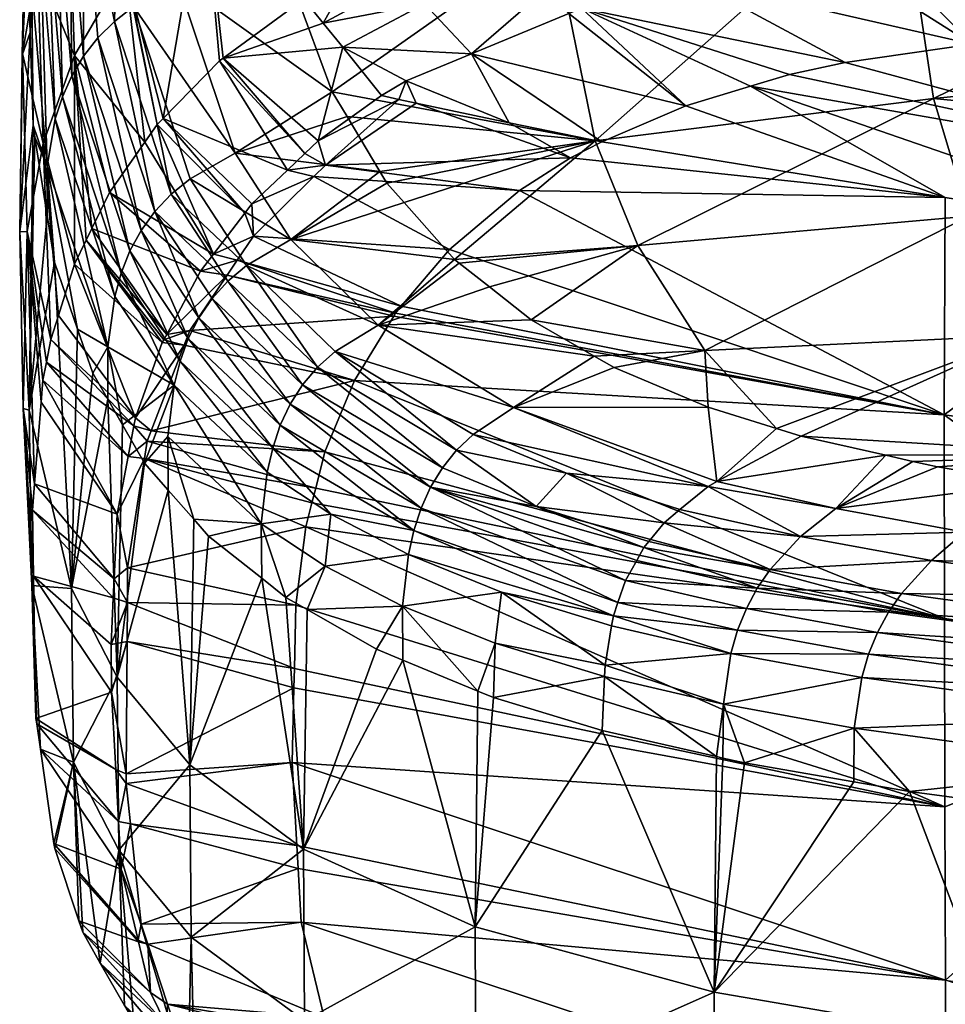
# Model space of a CAD drawing. Extents: x -0.054 to 0.054, y -0.045 to 0.011.
# Tile 2 of 16: x -0.054 to -0.038, y -0.036 to -0.018. Entities that reach past the tile are written whole.
import ezdxf

# ---------------------------------------------------------------- set-up
doc = ezdxf.new("R2010")
doc.units = 0
doc.layers.add('mesh', color=7, linetype='CONTINUOUS')

msp = doc.modelspace()

# ---------------------------------------------------------------- meshes
at = {"layer": 'mesh'}
mesh = msp.add_polyface(dxfattribs=at)
corners = [(-0.054065, -0.018754, 0.211512), (-0.053988, -0.016283, 0.210143), (-0.053972, -0.016816, 0.212033), (-0.053998, -0.015533, 0.199383), (-0.053935, -0.015094, 0.205871), (-0.05386, -0.013446, 0.19995), (-0.05222, -0.017193, 0.179618), (-0.051541, -0.019884, 0.177175), (-0.050823, -0.015659, 0.173737), (-0.05406, -0.01872, 0.198527), (-0.053789, -0.017128, 0.192484), (-0.053718, -0.013927, 0.193338), (-0.053242, -0.015538, 0.186447), (-0.053132, -0.018756, 0.185605), (-0.052342, -0.013961, 0.180461), (-0.048737, -0.014177, 0.168065), (-0.050959, -0.012412, 0.174581), (-0.052964, -0.015367, 0.217623), (-0.052713, -0.018444, 0.228985), (-0.052969, -0.018769, 0.229113), (-0.053914, -0.014328, 0.206073), (-0.053473, -0.019892, 0.229319), (-0.053739, -0.016731, 0.217769), (-0.053607, -0.016359, 0.217772), (-0.053347, -0.019495, 0.22929), (-0.053434, -0.016006, 0.217745), (-0.053219, -0.015675, 0.217693), (-0.05318, -0.01912, 0.229219), (-0.053433, -0.012915, 0.206274), (-0.053746, -0.013593, 0.206212), (-0.053895, -0.017518, 0.217663), (-0.053616, -0.020738, 0.229241), (-0.053923, -0.018344, 0.217451), (-0.052963, -0.012313, 0.206275), (-0.049391, -0.01678, 0.228362), (-0.049292, -0.017317, 0.2303), (-0.051285, -0.017429, 0.228484), (-0.052337, -0.014826, 0.21747), (-0.052074, -0.017881, 0.228709), (-0.052414, -0.018148, 0.228846), (-0.051585, -0.014387, 0.217353), (-0.049771, -0.014719, 0.220929), (-0.049787, -0.01447, 0.220012), (-0.052352, -0.011801, 0.206249), (-0.050532, -0.018853, 0.173169), (-0.050466, -0.018804, 0.172979)]
mesh.append_faces([[corners[k] for k in face] for face in [(0, 1, 2, 2), (3, 1, 0, 0), (3, 4, 1, 1), (5, 4, 3, 3), (6, 7, 8, 8), (9, 3, 0, 0), (10, 3, 9, 9), (10, 11, 3, 3), (12, 11, 10, 10), (13, 12, 10, 10), (6, 12, 13, 13), (6, 14, 12, 12), (8, 14, 6, 6), (15, 16, 8, 8), (17, 18, 19, 19), (20, 1, 4, 4), (20, 2, 1, 1), (21, 22, 23, 23), (24, 23, 25, 25), (24, 21, 23, 23), (25, 26, 27, 27), (25, 28, 26, 26), (23, 28, 25, 25), (22, 29, 23, 23), (22, 30, 29, 29), (31, 30, 22, 22), (30, 20, 29, 29), (30, 2, 20, 20), (32, 2, 30, 30), (26, 17, 19, 19), (33, 17, 26, 26), (34, 35, 36, 36), (37, 38, 39, 39), (37, 36, 38, 38), (40, 36, 37, 37), (40, 34, 36, 36), (41, 34, 40, 40), (40, 42, 41, 41), (17, 39, 18, 18), (17, 37, 39, 39), (43, 37, 17, 17), (8, 44, 45, 45)]])
mesh = msp.add_polyface(dxfattribs=at)
corners = [(-0.037544, -0.0213, 0.168392), (-0.037562, -0.02519, 0.179632), (-0.033235, -0.021999, 0.168175), (-0.045164, -0.021173, 0.172153), (-0.038928, -0.016654, 0.157013), (-0.030137, -0.018309, 0.156729), (-0.034749, -0.015904, 0.153122), (-0.032747, -0.018331, 0.157953), (-0.030241, -0.01835, 0.156886), (-0.034519, -0.018379, 0.15889), (-0.038609, -0.025917, 0.260779), (-0.041632, -0.026389, 0.260774), (-0.04012, -0.025576, 0.25948), (-0.041036, -0.015257, 0.157145), (-0.031305, -0.012742, 0.146922), (-0.041111, -0.015093, 0.157131), (-0.03981, -0.016813, 0.157834), (-0.040045, -0.016613, 0.157679), (-0.040681, -0.015861, 0.157296), (-0.035835, -0.014742, 0.152227), (-0.040868, -0.015569, 0.157205), (-0.035364, -0.015361, 0.152598), (-0.030579, -0.014145, 0.147521), (-0.035101, -0.015617, 0.152819), (-0.040269, -0.016386, 0.157536), (-0.040331, -0.019097, 0.163551), (-0.041031, -0.019307, 0.164487), (-0.031871, -0.020908, 0.164145), (-0.03458, -0.025911, 0.261894), (-0.036114, -0.023767, 0.256312), (-0.03712, -0.021632, 0.250588), (-0.043048, -0.022161, 0.249328), (-0.037753, -0.019527, 0.24479), (-0.041849, -0.024043, 0.254922), (-0.040563, -0.025438, 0.258975), (-0.043809, -0.020287, 0.243644), (-0.038359, -0.015454, 0.233107), (-0.024287, -0.023281, 0.258238), (-0.024944, -0.020768, 0.252358), (-0.037063, -0.018557, 0.160543), (-0.042079, -0.0174, 0.160418), (-0.039337, -0.018884, 0.162494), (-0.030012, -0.014755, 0.148081), (-0.031076, -0.013301, 0.147081), (-0.031399, -0.012429, 0.14688), (-0.041176, -0.014927, 0.15713), (-0.030306, -0.014439, 0.14779), (-0.03006, -0.019729, 0.160302)]
mesh.append_faces([[corners[k] for k in face] for face in [(0, 1, 2, 2), (0, 3, 1, 1), (4, 5, 6, 6), (7, 8, 4, 4), (9, 7, 4, 4), (10, 11, 12, 12), (13, 14, 15, 15), (16, 4, 17, 17), (18, 19, 20, 20), (21, 19, 18, 18), (21, 22, 19, 19), (23, 4, 6, 6), (23, 17, 4, 4), (21, 17, 23, 23), (21, 24, 17, 17), (18, 24, 21, 21), (25, 26, 27, 27), (2, 26, 0, 0), (2, 27, 26, 26), (28, 12, 29, 29), (28, 10, 12, 12), (30, 31, 32, 32), (29, 33, 30, 30), (29, 34, 33, 33), (12, 34, 29, 29), (32, 35, 36, 36), (30, 37, 29, 29), (32, 38, 30, 30), (39, 40, 41, 41), (39, 16, 40, 40), (39, 4, 16, 16), (9, 4, 39, 39), (42, 23, 6, 6), (42, 21, 23, 23), (43, 20, 19, 19), (15, 44, 45, 45), (46, 22, 21, 21), (13, 20, 43, 43), (25, 27, 41, 41), (27, 39, 41, 41), (47, 39, 27, 27), (9, 39, 47, 47)]])
mesh = msp.add_polyface(dxfattribs=at)
corners = [(-0.025013, -0.026867, 0.179249), (-0.025013, -0.023138, 0.16782), (-0.027508, -0.022928, 0.167885), (-0.022209, -0.023373, 0.167747), (-0.033235, -0.021999, 0.168175), (-0.037562, -0.02519, 0.179632), (-0.022864, -0.01548, 0.145915), (-0.023698, -0.014224, 0.142857), (-0.027279, -0.014685, 0.146177), (-0.02074, -0.013844, 0.140114), (-0.029685, -0.014995, 0.148408), (-0.030137, -0.018309, 0.156729), (-0.034749, -0.015904, 0.153122), (-0.038928, -0.016654, 0.157013), (-0.030241, -0.01835, 0.156886), (-0.025665, -0.018493, 0.155317), (-0.021737, -0.018698, 0.154357), (-0.027572, -0.018422, 0.155932), (-0.029336, -0.018357, 0.156501), (-0.029848, -0.018353, 0.156719), (-0.020089, -0.020991, 0.160103), (-0.03006, -0.019729, 0.160302), (-0.032747, -0.018331, 0.157953), (-0.034519, -0.018379, 0.15889), (-0.031871, -0.020908, 0.164145), (-0.021296, -0.022244, 0.163871), (-0.024944, -0.020768, 0.252358), (-0.012189, -0.022936, 0.259205), (-0.024287, -0.023281, 0.258238), (-0.037753, -0.019527, 0.24479), (-0.038359, -0.015454, 0.233107), (-0.025741, -0.013642, 0.234466), (-0.036114, -0.023767, 0.256312), (-0.023279, -0.025846, 0.264033), (-0.03458, -0.025911, 0.261894), (-0.03712, -0.021632, 0.250588), (-0.025355, -0.018317, 0.246423), (-0.012911, -0.012533, 0.235226), (-0.030012, -0.014755, 0.148081), (-0.030306, -0.014439, 0.14779), (-0.035364, -0.015361, 0.152598)]
mesh.append_faces([[corners[k] for k in face] for face in [(0, 1, 2, 2), (0, 3, 1, 1), (4, 0, 2, 2), (4, 5, 0, 0), (6, 7, 8, 8), (6, 9, 7, 7), (10, 6, 8, 8), (10, 11, 6, 6), (12, 11, 10, 10), (13, 14, 11, 11), (15, 16, 6, 6), (6, 17, 15, 15), (6, 18, 17, 17), (11, 18, 6, 6), (11, 19, 18, 18), (14, 19, 11, 11), (20, 15, 17, 17), (20, 16, 15, 15), (21, 14, 22, 22), (23, 21, 22, 22), (21, 19, 14, 14), (21, 18, 19, 19), (17, 18, 21, 21), (2, 24, 4, 4), (1, 3, 25, 25), (21, 20, 17, 17), (21, 25, 20, 20), (24, 25, 21, 21), (24, 1, 25, 25), (2, 1, 24, 24), (26, 27, 28, 28), (29, 30, 31, 31), (32, 33, 34, 34), (32, 28, 33, 33), (35, 26, 28, 28), (29, 36, 26, 26), (31, 36, 29, 29), (31, 37, 36, 36), (38, 10, 8, 8), (38, 8, 39, 39), (38, 12, 10, 10), (39, 40, 38, 38)]])
mesh = msp.add_polyface(dxfattribs=at)
corners = [(-0.044248, -0.020589, 0.169865), (-0.043687, -0.020303, 0.168703), (-0.045351, -0.019963, 0.168808), (-0.047012, -0.019611, 0.168918), (-0.044281, -0.018003, 0.16304), (-0.046021, -0.018727, 0.165971), (-0.042186, -0.019656, 0.166035), (-0.04569, -0.012769, 0.162826), (-0.043469, -0.015358, 0.159931), (-0.041353, -0.014641, 0.157353), (-0.041176, -0.014927, 0.15713), (-0.041231, -0.014599, 0.157204), (-0.044704, -0.017584, 0.162868), (-0.043317, -0.015929, 0.159832), (-0.045412, -0.016635, 0.16266), (-0.040868, -0.015569, 0.157205), (-0.045566, -0.016376, 0.162648), (-0.043462, -0.015636, 0.159819), (-0.045209, -0.015948, 0.162053), (-0.042079, -0.0174, 0.160418), (-0.042583, -0.016959, 0.160127), (-0.040269, -0.016386, 0.157536), (-0.040045, -0.016613, 0.157679), (-0.03981, -0.016813, 0.157834), (-0.045071, -0.017128, 0.162743), (-0.040681, -0.015861, 0.157296), (-0.041036, -0.015257, 0.157145), (-0.041111, -0.015093, 0.157131), (-0.046863, -0.017833, 0.165738), (-0.037544, -0.0213, 0.168392), (-0.041031, -0.019307, 0.164487), (-0.044553, -0.016615, 0.232183), (-0.038359, -0.015454, 0.233107), (-0.043809, -0.020287, 0.243644), (-0.049391, -0.01678, 0.228362), (-0.049771, -0.014719, 0.220929), (-0.039337, -0.018884, 0.162494), (-0.044052, -0.01791, 0.162664), (-0.040331, -0.019097, 0.163551), (-0.045704, -0.016115, 0.162656)]
mesh.append_faces([[corners[k] for k in face] for face in [(0, 1, 2, 2), (2, 3, 0, 0), (4, 5, 6, 6), (5, 1, 6, 6), (5, 2, 1, 1), (7, 8, 9, 9), (10, 11, 9, 9), (5, 4, 12, 12), (13, 14, 15, 15), (13, 16, 14, 14), (17, 16, 13, 13), (17, 18, 16, 16), (8, 18, 17, 17), (12, 19, 20, 20), (19, 21, 20, 20), (19, 22, 21, 21), (23, 22, 19, 19), (24, 15, 14, 14), (25, 15, 24, 24), (26, 13, 15, 15), (27, 13, 26, 26), (27, 17, 13, 13), (10, 17, 27, 27), (10, 8, 17, 17), (9, 8, 10, 10), (25, 20, 21, 21), (24, 20, 25, 25), (24, 12, 20, 20), (28, 12, 24, 24), (29, 30, 6, 6), (31, 32, 33, 33), (34, 32, 31, 31), (34, 35, 32, 32), (36, 19, 37, 37), (37, 38, 36, 36), (37, 30, 38, 38), (37, 6, 30, 30), (4, 6, 37, 37), (39, 18, 7, 7), (37, 12, 4, 4), (18, 39, 16, 16), (12, 37, 19, 19)]])
mesh = msp.add_polyface(dxfattribs=at)
corners = [(-0.047192, -0.019214, 0.167943), (-0.047632, -0.019475, 0.16896), (-0.047322, -0.019543, 0.168939), (-0.045351, -0.019963, 0.168808), (-0.046021, -0.018727, 0.165971), (-0.047012, -0.019611, 0.168918), (-0.048637, -0.020722, 0.173287), (-0.048765, -0.020286, 0.172089), (-0.048737, -0.014177, 0.168065), (-0.048213, -0.017345, 0.167329), (-0.047365, -0.01693, 0.165749), (-0.049024, -0.017743, 0.168839), (-0.050823, -0.015659, 0.173737), (-0.048328, -0.018609, 0.168899), (-0.050532, -0.018853, 0.173169), (-0.049316, -0.020809, 0.174092), (-0.049007, -0.020515, 0.172967), (-0.051285, -0.017429, 0.228484), (-0.049182, -0.017612, 0.231352), (-0.048515, -0.01941, 0.237746), (-0.049292, -0.017317, 0.2303), (-0.048251, -0.019852, 0.239303), (-0.050255, -0.020506, 0.239634), (-0.048676, -0.018176, 0.168869), (-0.046863, -0.017833, 0.165738), (-0.047206, -0.017379, 0.165682), (-0.045071, -0.017128, 0.162743), (-0.045566, -0.016376, 0.162648), (-0.045412, -0.016635, 0.16266), (-0.044704, -0.017584, 0.162868), (-0.043809, -0.020287, 0.243644), (-0.047665, -0.020833, 0.242753), (-0.044553, -0.016615, 0.232183), (-0.049391, -0.01678, 0.228362), (-0.050466, -0.018804, 0.172979), (-0.045704, -0.016115, 0.162656)]
mesh.append_faces([[corners[k] for k in face] for face in [(0, 1, 2, 2), (0, 3, 4, 4), (0, 5, 3, 3), (2, 5, 0, 0), (2, 6, 5, 5), (1, 7, 2, 2), (8, 9, 10, 10), (8, 11, 9, 9), (12, 11, 8, 8), (7, 1, 13, 13), (14, 15, 16, 16), (17, 18, 19, 19), (17, 20, 18, 18), (19, 21, 22, 22), (22, 17, 19, 19), (23, 13, 24, 24), (25, 24, 26, 26), (9, 11, 23, 23), (25, 23, 24, 24), (25, 9, 23, 23), (10, 9, 25, 25), (25, 27, 10, 10), (25, 28, 27, 27), (26, 28, 25, 25), (24, 4, 29, 29), (13, 4, 24, 24), (13, 0, 4, 4), (1, 0, 13, 13), (30, 21, 19, 19), (30, 31, 21, 21), (32, 20, 33, 33), (32, 18, 20, 20), (19, 18, 32, 32), (32, 30, 19, 19), (12, 34, 11, 11), (10, 35, 8, 8), (23, 11, 34, 34), (34, 13, 23, 23), (34, 7, 13, 13), (34, 16, 7, 7), (14, 16, 34, 34), (27, 35, 10, 10)]])
mesh = msp.add_polyface(dxfattribs=at)
corners = [(-0.054065, -0.018754, 0.211512), (-0.053972, -0.016816, 0.212033), (-0.053923, -0.018344, 0.217451), (-0.053132, -0.018756, 0.185605), (-0.05292, -0.022064, 0.185626), (-0.052817, -0.021854, 0.184812), (-0.053692, -0.020332, 0.191642), (-0.05313, -0.022494, 0.187292), (-0.051871, -0.02031, 0.178827), (-0.05222, -0.017193, 0.179618), (-0.052502, -0.02121, 0.182316), (-0.050823, -0.015659, 0.173737), (-0.051541, -0.019884, 0.177175), (-0.050532, -0.018853, 0.173169), (-0.05165, -0.019995, 0.177606), (-0.05411, -0.021915, 0.210663), (-0.053871, -0.020005, 0.223338), (-0.05406, -0.01872, 0.198527), (-0.053974, -0.021908, 0.197681), (-0.053789, -0.017128, 0.192484), (-0.050081, -0.02158, 0.177051), (-0.050641, -0.022317, 0.179871), (-0.049316, -0.020809, 0.174092), (-0.049954, -0.021414, 0.176416), (-0.053434, -0.016006, 0.217745), (-0.05318, -0.01912, 0.229219), (-0.053347, -0.019495, 0.22929), (-0.053616, -0.020738, 0.229241), (-0.053619, -0.021622, 0.229017), (-0.053837, -0.02022, 0.224093), (-0.053895, -0.017518, 0.217663), (-0.051938, -0.021889, 0.240529), (-0.052969, -0.018769, 0.229113), (-0.052713, -0.018444, 0.228985), (-0.052137, -0.022257, 0.240673), (-0.052292, -0.022653, 0.240775), (-0.053473, -0.019892, 0.229319), (-0.053739, -0.016731, 0.217769), (-0.052533, -0.023972, 0.240764), (-0.052407, -0.023073, 0.240826), (-0.053219, -0.015675, 0.217693), (-0.050255, -0.020506, 0.239634), (-0.052074, -0.017881, 0.228709), (-0.051285, -0.017429, 0.228484), (-0.05106, -0.020967, 0.239972), (-0.051399, -0.021243, 0.240164), (-0.052414, -0.018148, 0.228846), (-0.051692, -0.02155, 0.240355)]
mesh.append_faces([[corners[k] for k in face] for face in [(0, 1, 2, 2), (3, 4, 5, 5), (6, 7, 3, 3), (3, 8, 9, 9), (3, 10, 8, 8), (5, 10, 3, 3), (11, 12, 13, 13), (9, 14, 12, 12), (8, 14, 9, 9), (15, 2, 16, 16), (15, 0, 2, 2), (17, 0, 15, 15), (18, 17, 15, 15), (6, 17, 18, 18), (6, 19, 17, 17), (3, 19, 6, 6), (14, 20, 12, 12), (8, 21, 14, 14), (10, 21, 8, 8), (12, 22, 13, 13), (20, 23, 12, 12), (24, 25, 26, 26), (27, 28, 29, 29), (16, 2, 30, 30), (31, 32, 33, 33), (31, 34, 32, 32), (35, 26, 25, 25), (36, 27, 37, 37), (38, 27, 36, 36), (39, 36, 26, 26), (27, 16, 30, 30), (29, 16, 27, 27), (25, 32, 34, 34), (40, 32, 25, 25), (41, 42, 43, 43), (44, 42, 41, 41), (44, 45, 42, 42), (46, 45, 47, 47), (46, 42, 45, 45), (33, 47, 31, 31), (33, 46, 47, 47)]])
mesh = msp.add_polyface(dxfattribs=at)
corners = [(-0.050398, -0.022691, 0.180898), (-0.051479, -0.023751, 0.185351), (-0.051064, -0.02368, 0.184711), (-0.050871, -0.02262, 0.181028), (-0.050219, -0.022424, 0.179869), (-0.050641, -0.022317, 0.179871), (-0.049928, -0.021992, 0.178206), (-0.050081, -0.02158, 0.177051), (-0.053939, -0.02511, 0.222798), (-0.053837, -0.02022, 0.224093), (-0.053619, -0.021622, 0.229017), (-0.053871, -0.020005, 0.223338), (-0.05411, -0.021915, 0.210663), (-0.053489, -0.02246, 0.231956), (-0.053974, -0.021908, 0.197681), (-0.053552, -0.023843, 0.192521), (-0.053692, -0.020332, 0.191642), (-0.053633, -0.02425, 0.194095), (-0.053696, -0.024569, 0.19533), (-0.053132, -0.018756, 0.185605), (-0.05313, -0.022494, 0.187292), (-0.05292, -0.022064, 0.185626), (-0.053417, -0.023412, 0.190848), (-0.051558, -0.023898, 0.185914), (-0.05165, -0.019995, 0.177606), (-0.052502, -0.02121, 0.182316), (-0.052817, -0.021854, 0.184812), (-0.051532, -0.023848, 0.185723), (-0.053616, -0.020738, 0.229241), (-0.053075, -0.023659, 0.236147), (-0.051692, -0.02155, 0.240355), (-0.050667, -0.023109, 0.246007), (-0.050903, -0.023453, 0.246195), (-0.051092, -0.023828, 0.24635), (-0.052137, -0.022257, 0.240673), (-0.051938, -0.021889, 0.240529), (-0.051238, -0.024231, 0.246459), (-0.052292, -0.022653, 0.240775), (-0.052407, -0.023073, 0.240826), (-0.053347, -0.019495, 0.22929), (-0.051344, -0.02466, 0.246514), (-0.052533, -0.023972, 0.240764), (-0.053473, -0.019892, 0.229319), (-0.05318, -0.01912, 0.229219), (-0.049256, -0.02205, 0.245191), (-0.050053, -0.022517, 0.245585), (-0.05106, -0.020967, 0.239972), (-0.051399, -0.021243, 0.240164), (-0.050384, -0.022796, 0.245799)]
mesh.append_faces([[corners[k] for k in face] for face in [(0, 1, 2, 2), (0, 3, 1, 1), (4, 3, 0, 0), (4, 5, 3, 3), (6, 5, 4, 4), (6, 7, 5, 5), (8, 9, 10, 10), (8, 11, 9, 9), (12, 11, 8, 8), (13, 8, 10, 10), (14, 15, 16, 16), (14, 17, 15, 15), (18, 17, 14, 14), (19, 20, 21, 21), (16, 22, 20, 20), (15, 22, 16, 16), (20, 23, 21, 21), (24, 5, 7, 7), (25, 3, 5, 5), (26, 3, 25, 25), (26, 1, 3, 3), (21, 1, 26, 26), (21, 27, 1, 1), (23, 27, 21, 21), (28, 13, 10, 10), (29, 13, 28, 28), (30, 31, 32, 32), (33, 34, 35, 35), (33, 36, 34, 34), (37, 38, 39, 39), (40, 38, 37, 37), (41, 29, 28, 28), (38, 41, 42, 42), (37, 34, 36, 36), (43, 34, 37, 37), (44, 45, 46, 46), (45, 47, 46, 46), (45, 48, 47, 47), (30, 48, 31, 31), (30, 47, 48, 48), (35, 32, 33, 33), (35, 30, 32, 32)]])
mesh = msp.add_polyface(dxfattribs=at)
corners = [(-0.048118, -0.024578, 0.185099), (-0.051757, -0.02548, 0.191626), (-0.048648, -0.025857, 0.189919), (-0.047416, -0.023423, 0.180733), (-0.051064, -0.02368, 0.184711), (-0.050398, -0.022691, 0.180898), (-0.047383, -0.023369, 0.180527), (-0.050219, -0.022424, 0.179869), (-0.047281, -0.023248, 0.180071), (-0.049928, -0.021992, 0.178206), (-0.046417, -0.022232, 0.176214), (-0.048843, -0.020924, 0.17407), (-0.045164, -0.021173, 0.172153), (-0.048637, -0.020722, 0.173287), (-0.047322, -0.019543, 0.168939), (-0.048765, -0.020286, 0.172089), (-0.049954, -0.021414, 0.176416), (-0.049316, -0.020809, 0.174092), (-0.049007, -0.020515, 0.172967), (-0.050081, -0.02158, 0.177051), (-0.051541, -0.019884, 0.177175), (-0.049446, -0.02538, 0.251917), (-0.04927, -0.025002, 0.251767), (-0.046926, -0.026862, 0.25722), (-0.050903, -0.023453, 0.246195), (-0.050667, -0.023109, 0.246007), (-0.046328, -0.022409, 0.24827), (-0.049256, -0.02205, 0.245191), (-0.047231, -0.02139, 0.244707), (-0.047696, -0.023584, 0.250692), (-0.047538, -0.021044, 0.243496), (-0.047665, -0.020833, 0.242753), (-0.050255, -0.020506, 0.239634), (-0.048251, -0.019852, 0.239303), (-0.048464, -0.024057, 0.251138), (-0.04878, -0.02434, 0.251365), (-0.050053, -0.022517, 0.245585), (-0.04629, -0.025828, 0.256722), (-0.045992, -0.025545, 0.256496), (-0.05106, -0.020967, 0.239972), (-0.050384, -0.022796, 0.245799), (-0.049048, -0.024655, 0.251579), (-0.046545, -0.026142, 0.256924), (-0.046756, -0.026487, 0.257093), (-0.051092, -0.023828, 0.24635), (-0.049581, -0.025787, 0.252021)]
mesh.append_faces([[corners[k] for k in face] for face in [(0, 1, 2, 2), (3, 4, 0, 0), (3, 5, 4, 4), (6, 5, 3, 3), (6, 7, 5, 5), (8, 7, 6, 6), (8, 9, 7, 7), (10, 9, 8, 8), (10, 11, 9, 9), (12, 13, 11, 11), (14, 15, 13, 13), (11, 16, 9, 9), (11, 17, 16, 16), (13, 17, 11, 11), (13, 18, 17, 17), (15, 18, 13, 13), (16, 19, 9, 9), (20, 16, 17, 17), (21, 22, 23, 23), (24, 22, 21, 21), (24, 25, 22, 22), (26, 27, 28, 28), (26, 29, 27, 27), (27, 30, 28, 28), (27, 31, 30, 30), (32, 31, 27, 27), (32, 33, 31, 31), (34, 35, 36, 36), (34, 37, 35, 35), (38, 37, 34, 34), (27, 39, 32, 32), (29, 36, 27, 27), (29, 34, 36, 36), (35, 40, 36, 36), (35, 41, 40, 40), (42, 41, 35, 35), (42, 43, 41, 41), (22, 41, 43, 43), (25, 41, 22, 22), (25, 40, 41, 41), (44, 21, 45, 45)]])
mesh = msp.add_polyface(dxfattribs=at)
corners = [(-0.037544, -0.0213, 0.168392), (-0.043687, -0.020303, 0.168703), (-0.044248, -0.020589, 0.169865), (-0.045164, -0.021173, 0.172153), (-0.046417, -0.022232, 0.176214), (-0.037562, -0.02519, 0.179632), (-0.047416, -0.023423, 0.180733), (-0.048118, -0.024578, 0.185099), (-0.047383, -0.023369, 0.180527), (-0.047281, -0.023248, 0.180071), (-0.037554, -0.028842, 0.191828), (-0.048843, -0.020924, 0.17407), (-0.048637, -0.020722, 0.173287), (-0.047012, -0.019611, 0.168918), (-0.041789, -0.025055, 0.257578), (-0.041632, -0.026389, 0.260774), (-0.045272, -0.025064, 0.256004), (-0.040563, -0.025438, 0.258975), (-0.04012, -0.025576, 0.25948), (-0.046245, -0.022475, 0.2485), (-0.047696, -0.023584, 0.250692), (-0.046328, -0.022409, 0.24827), (-0.045703, -0.022902, 0.249993), (-0.043827, -0.024143, 0.254341), (-0.044954, -0.023494, 0.252061), (-0.045992, -0.025545, 0.256496), (-0.044321, -0.026237, 0.258999), (-0.04629, -0.025828, 0.256722), (-0.046545, -0.026142, 0.256924), (-0.04878, -0.02434, 0.251365), (-0.048464, -0.024057, 0.251138), (-0.041788, -0.026473, 0.260907), (-0.042186, -0.019656, 0.166035), (-0.041849, -0.024043, 0.254922), (-0.043048, -0.022161, 0.249328), (-0.043809, -0.020287, 0.243644), (-0.047231, -0.02139, 0.244707), (-0.047538, -0.021044, 0.243496), (-0.047665, -0.020833, 0.242753), (-0.03712, -0.021632, 0.250588), (-0.037753, -0.019527, 0.24479), (-0.043469, -0.024342, 0.255039)]
mesh.append_faces([[corners[k] for k in face] for face in [(0, 1, 2, 2), (3, 4, 5, 5), (5, 6, 7, 7), (5, 8, 6, 6), (5, 9, 8, 8), (4, 9, 5, 5), (2, 3, 0, 0), (10, 5, 7, 7), (3, 11, 4, 4), (2, 12, 3, 3), (2, 13, 12, 12), (14, 15, 16, 16), (17, 15, 14, 14), (17, 18, 15, 15), (19, 20, 21, 21), (19, 22, 20, 20), (20, 23, 16, 16), (20, 24, 23, 23), (22, 24, 20, 20), (25, 26, 27, 27), (28, 29, 27, 27), (16, 30, 20, 20), (16, 25, 30, 30), (31, 25, 16, 16), (31, 26, 25, 25), (0, 32, 1, 1), (17, 14, 33, 33), (34, 22, 19, 19), (34, 24, 22, 22), (33, 24, 34, 34), (33, 23, 24, 24), (35, 36, 37, 37), (35, 21, 36, 36), (37, 38, 35, 35), (39, 33, 34, 34), (34, 35, 40, 40), (34, 21, 35, 35), (19, 21, 34, 34), (14, 16, 41, 41), (16, 23, 41, 41), (33, 14, 41, 41), (41, 23, 33, 33)]])
mesh = msp.add_polyface(dxfattribs=at)
corners = [(-0.048812, -0.026504, 0.192357), (-0.051826, -0.025661, 0.192322), (-0.051875, -0.025974, 0.193524), (-0.048648, -0.025857, 0.189919), (-0.051757, -0.02548, 0.191626), (-0.048118, -0.024578, 0.185099), (-0.051166, -0.023946, 0.18573), (-0.051064, -0.02368, 0.184711), (-0.051532, -0.023848, 0.185723), (-0.051558, -0.023898, 0.185914), (-0.051479, -0.023751, 0.185351), (-0.052038, -0.025244, 0.191062), (-0.052066, -0.025388, 0.191613), (-0.05217, -0.02594, 0.193724), (-0.053489, -0.02246, 0.231956), (-0.053182, -0.028304, 0.23493), (-0.053939, -0.02511, 0.222798), (-0.053075, -0.023659, 0.236147), (-0.052804, -0.024446, 0.238896), (-0.052535, -0.024913, 0.240526), (-0.053974, -0.021908, 0.197681), (-0.053728, -0.024968, 0.19688), (-0.053696, -0.024569, 0.19533), (-0.053844, -0.026427, 0.202542), (-0.054046, -0.025076, 0.209815), (-0.05411, -0.021915, 0.210663), (-0.05313, -0.022494, 0.187292), (-0.052365, -0.026969, 0.197663), (-0.053633, -0.02425, 0.194095), (-0.053552, -0.023843, 0.192521), (-0.053417, -0.023412, 0.190848), (-0.052533, -0.023972, 0.240764), (-0.052271, -0.025371, 0.242124), (-0.051875, -0.026059, 0.244522), (-0.051344, -0.02466, 0.246514), (-0.051461, -0.025579, 0.246453), (-0.049581, -0.025787, 0.252021), (-0.051238, -0.024231, 0.246459), (-0.051092, -0.023828, 0.24635), (-0.049678, -0.02622, 0.25207), (-0.052407, -0.023073, 0.240826), (-0.052292, -0.022653, 0.240775), (-0.050903, -0.023453, 0.246195), (-0.049446, -0.02538, 0.251917)]
mesh.append_faces([[corners[k] for k in face] for face in [(0, 1, 2, 2), (3, 4, 1, 1), (5, 6, 4, 4), (5, 7, 6, 6), (6, 8, 9, 9), (7, 8, 6, 6), (7, 10, 8, 8), (11, 6, 9, 9), (11, 4, 6, 6), (12, 4, 11, 11), (12, 1, 4, 4), (13, 1, 12, 12), (13, 2, 1, 1), (14, 15, 16, 16), (17, 15, 14, 14), (15, 18, 19, 19), (20, 21, 22, 22), (20, 23, 21, 21), (24, 23, 20, 20), (24, 25, 16, 16), (20, 25, 24, 24), (26, 11, 9, 9), (27, 22, 21, 21), (13, 28, 22, 22), (12, 28, 13, 13), (12, 29, 28, 28), (11, 29, 12, 12), (11, 30, 29, 29), (26, 30, 11, 11), (31, 19, 18, 18), (31, 32, 19, 19), (33, 34, 35, 35), (36, 37, 38, 38), (36, 39, 37, 37), (18, 17, 31, 31), (34, 31, 40, 40), (34, 32, 31, 31), (33, 32, 34, 34), (34, 37, 39, 39), (41, 37, 34, 34), (38, 42, 43, 43)]])
mesh = msp.add_polyface(dxfattribs=at)
corners = [(-0.048989, -0.0272, 0.194979), (-0.048879, -0.026766, 0.193345), (-0.051875, -0.025974, 0.193524), (-0.052178, -0.027932, 0.201044), (-0.049167, -0.028599, 0.200275), (-0.052183, -0.028556, 0.203454), (-0.048812, -0.026504, 0.192357), (-0.048648, -0.025857, 0.189919), (-0.051826, -0.025661, 0.192322), (-0.052365, -0.026969, 0.197663), (-0.05217, -0.02594, 0.193724), (-0.05242, -0.028128, 0.202111), (-0.052436, -0.028472, 0.203431), (-0.052474, -0.029303, 0.206619), (-0.052366, -0.02989, 0.240957), (-0.052271, -0.025371, 0.242124), (-0.051875, -0.026059, 0.244522), (-0.052535, -0.024913, 0.240526), (-0.053182, -0.028304, 0.23493), (-0.053075, -0.023659, 0.236147), (-0.052804, -0.024446, 0.238896), (-0.051453, -0.02654, 0.246208), (-0.050994, -0.027063, 0.248041), (-0.051066, -0.031458, 0.246913), (-0.053892, -0.028246, 0.221952), (-0.053862, -0.028084, 0.209009), (-0.054046, -0.025076, 0.209815), (-0.053881, -0.026901, 0.204384), (-0.053844, -0.026427, 0.202542), (-0.053939, -0.02511, 0.222798), (-0.053728, -0.024968, 0.19688), (-0.053696, -0.024569, 0.19533), (-0.049344, -0.028462, 0.252972), (-0.048645, -0.027901, 0.254678), (-0.048966, -0.028678, 0.253743), (-0.049786, -0.027147, 0.252003), (-0.051461, -0.025579, 0.246453), (-0.050731, -0.027363, 0.249092), (-0.049778, -0.028117, 0.251756), (-0.051344, -0.02466, 0.246514), (-0.04854, -0.026974, 0.254753), (-0.049678, -0.02622, 0.25207), (-0.049581, -0.025787, 0.252021)]
mesh.append_faces([[corners[k] for k in face] for face in [(0, 1, 2, 2), (3, 0, 2, 2), (3, 4, 0, 0), (5, 4, 3, 3), (6, 2, 1, 1), (7, 8, 6, 6), (9, 2, 10, 10), (9, 3, 2, 2), (11, 3, 9, 9), (11, 5, 3, 3), (12, 5, 11, 11), (13, 5, 12, 12), (14, 15, 16, 16), (14, 17, 15, 15), (18, 17, 14, 14), (19, 20, 18, 18), (21, 14, 16, 16), (22, 23, 21, 21), (24, 25, 26, 26), (26, 27, 28, 28), (25, 27, 26, 26), (24, 29, 18, 18), (26, 29, 24, 24), (28, 11, 9, 9), (27, 11, 28, 28), (27, 12, 11, 11), (25, 12, 27, 27), (25, 13, 12, 12), (9, 30, 28, 28), (10, 31, 9, 9), (32, 33, 34, 34), (32, 35, 33, 33), (22, 21, 36, 36), (35, 37, 22, 22), (35, 38, 37, 37), (32, 38, 35, 35), (16, 36, 21, 21), (36, 35, 22, 22), (36, 39, 35, 35), (40, 41, 42, 42), (35, 41, 40, 40), (39, 41, 35, 35)]])
mesh = msp.add_polyface(dxfattribs=at)
corners = [(-0.037554, -0.028842, 0.191828), (-0.048879, -0.026766, 0.193345), (-0.048989, -0.0272, 0.194979), (-0.048812, -0.026504, 0.192357), (-0.037547, -0.032214, 0.204088), (-0.049193, -0.029738, 0.204648), (-0.049201, -0.030081, 0.205963), (-0.049167, -0.028599, 0.200275), (-0.049231, -0.031418, 0.211094), (-0.048118, -0.024578, 0.185099), (-0.048648, -0.025857, 0.189919), (-0.049029, -0.032969, 0.252654), (-0.048966, -0.028678, 0.253743), (-0.047722, -0.029389, 0.256284), (-0.047253, -0.029583, 0.256991), (-0.045958, -0.034362, 0.25795), (-0.04591, -0.030139, 0.259013), (-0.045632, -0.030254, 0.259431), (-0.043684, -0.030846, 0.261641), (-0.045597, -0.029284, 0.259655), (-0.047257, -0.028618, 0.257243), (-0.042937, -0.027568, 0.261763), (-0.043066, -0.027799, 0.261831), (-0.046756, -0.026487, 0.257093), (-0.043484, -0.028793, 0.261985), (-0.043514, -0.028969, 0.261968), (-0.045487, -0.028368, 0.259755), (-0.049446, -0.02538, 0.251917), (-0.046926, -0.026862, 0.25722), (-0.047056, -0.027265, 0.2573), (-0.043632, -0.029674, 0.261899), (-0.043641, -0.029877, 0.261855), (-0.047151, -0.027695, 0.25733), (-0.043402, -0.028552, 0.261966), (-0.049786, -0.027147, 0.252003), (-0.04854, -0.026974, 0.254753), (-0.048645, -0.027901, 0.254678), (-0.044866, -0.026831, 0.259412), (-0.04629, -0.025828, 0.256722), (-0.044321, -0.026237, 0.258999), (-0.046545, -0.026142, 0.256924), (-0.043268, -0.028162, 0.261937), (-0.04927, -0.025002, 0.251767), (-0.049581, -0.025787, 0.252021)]
mesh.append_faces([[corners[k] for k in face] for face in [(0, 1, 2, 2), (0, 3, 1, 1), (4, 5, 6, 6), (4, 7, 5, 5), (8, 4, 6, 6), (0, 9, 10, 10), (11, 12, 13, 13), (14, 11, 13, 13), (14, 15, 11, 11), (16, 15, 14, 14), (15, 17, 18, 18), (16, 17, 15, 15), (19, 17, 16, 16), (20, 13, 12, 12), (20, 14, 13, 13), (16, 14, 20, 20), (21, 22, 23, 23), (24, 25, 26, 26), (27, 28, 29, 29), (30, 19, 26, 26), (31, 17, 19, 19), (20, 19, 16, 16), (20, 26, 19, 19), (32, 26, 20, 20), (32, 24, 26, 26), (29, 24, 32, 32), (29, 33, 24, 24), (28, 33, 29, 29), (34, 35, 36, 36), (37, 38, 39, 39), (40, 38, 37, 37), (37, 23, 40, 40), (37, 21, 23, 23), (28, 23, 41, 41), (42, 23, 28, 28), (36, 20, 12, 12), (36, 32, 20, 20), (35, 32, 36, 36), (35, 29, 32, 32), (43, 29, 35, 35), (43, 27, 29, 29)]])
mesh = msp.add_polyface(dxfattribs=at)
corners = [(-0.048648, -0.025857, 0.189919), (-0.048812, -0.026504, 0.192357), (-0.037554, -0.028842, 0.191828), (-0.048989, -0.0272, 0.194979), (-0.049167, -0.028599, 0.200275), (-0.037547, -0.032214, 0.204088), (-0.041682, -0.035529, 0.262384), (-0.041524, -0.031338, 0.263532), (-0.041134, -0.031427, 0.263873), (-0.04164, -0.031312, 0.26343), (-0.040678, -0.02796, 0.263636), (-0.042848, -0.027459, 0.261703), (-0.042573, -0.027124, 0.261518), (-0.040131, -0.027371, 0.263232), (-0.042291, -0.026889, 0.261298), (-0.041788, -0.026473, 0.260907), (-0.04151, -0.030376, 0.26377), (-0.043641, -0.029877, 0.261855), (-0.043632, -0.029674, 0.261899), (-0.041378, -0.029468, 0.26389), (-0.043514, -0.028969, 0.261968), (-0.043484, -0.028793, 0.261985), (-0.040907, -0.028295, 0.263769), (-0.043066, -0.027799, 0.261831), (-0.042937, -0.027568, 0.261763), (-0.043684, -0.030846, 0.261641), (-0.043268, -0.028162, 0.261937), (-0.041102, -0.028658, 0.263855), (-0.041259, -0.029049, 0.263895), (-0.043402, -0.028552, 0.261966), (-0.038914, -0.029479, 0.265577), (-0.039037, -0.029897, 0.265573), (-0.038753, -0.029089, 0.265537), (-0.0395, -0.026872, 0.262664), (-0.041632, -0.026389, 0.260774), (-0.045272, -0.025064, 0.256004), (-0.046756, -0.026487, 0.257093), (-0.045487, -0.028368, 0.259755), (-0.045597, -0.029284, 0.259655), (-0.045632, -0.030254, 0.259431), (-0.044866, -0.026831, 0.259412), (-0.044321, -0.026237, 0.258999), (-0.046926, -0.026862, 0.25722)]
mesh.append_faces([[corners[k] for k in face] for face in [(0, 1, 2, 2), (3, 4, 5, 5), (5, 2, 3, 3), (6, 7, 8, 8), (6, 9, 7, 7), (10, 11, 12, 12), (13, 14, 15, 15), (16, 17, 18, 18), (19, 20, 21, 21), (22, 23, 24, 24), (7, 16, 8, 8), (9, 16, 7, 7), (9, 17, 16, 16), (25, 17, 9, 9), (22, 26, 23, 23), (22, 27, 26, 26), (10, 24, 11, 11), (10, 22, 24, 24), (28, 21, 29, 29), (28, 19, 21, 21), (30, 19, 28, 28), (19, 18, 20, 20), (19, 16, 18, 18), (31, 16, 19, 19), (27, 29, 26, 26), (27, 28, 29, 29), (32, 28, 27, 27), (12, 13, 10, 10), (12, 14, 13, 13), (33, 15, 34, 34), (33, 13, 15, 15), (35, 34, 15, 15), (26, 36, 23, 23), (18, 37, 20, 20), (17, 38, 18, 18), (25, 39, 17, 17), (12, 11, 40, 40), (40, 41, 12, 12), (14, 41, 15, 15), (14, 12, 41, 41), (11, 24, 40, 40), (42, 26, 29, 29)]])
mesh = msp.add_polyface(dxfattribs=at)
corners = [(-0.037547, -0.032214, 0.204088), (-0.03128, -0.029748, 0.191622), (-0.037554, -0.028842, 0.191828), (-0.037562, -0.02519, 0.179632), (-0.025013, -0.026867, 0.179249), (-0.041134, -0.031427, 0.263873), (-0.04151, -0.030376, 0.26377), (-0.039174, -0.030805, 0.265454), (-0.038556, -0.028726, 0.265448), (-0.041102, -0.028658, 0.263855), (-0.040907, -0.028295, 0.263769), (-0.038753, -0.029089, 0.265537), (-0.033499, -0.029422, 0.268183), (-0.03369, -0.029785, 0.268284), (-0.038326, -0.028392, 0.265311), (-0.040678, -0.02796, 0.263636), (-0.03328, -0.029086, 0.26803), (-0.038914, -0.029479, 0.265577), (-0.039037, -0.029897, 0.265573), (-0.041378, -0.029468, 0.26389), (-0.033848, -0.030175, 0.268334), (-0.03397, -0.030592, 0.268338), (-0.041259, -0.029049, 0.263895), (-0.038609, -0.025917, 0.260779), (-0.0395, -0.026872, 0.262664), (-0.041632, -0.026389, 0.260774), (-0.038125, -0.026027, 0.261195), (-0.035965, -0.026416, 0.262708), (-0.037196, -0.027294, 0.264291), (-0.037683, -0.026126, 0.261575), (-0.033821, -0.026732, 0.263956), (-0.032271, -0.027968, 0.266919), (-0.034975, -0.026583, 0.263361), (-0.032788, -0.028488, 0.267569), (-0.037791, -0.0278, 0.26489), (-0.040131, -0.027371, 0.263232), (-0.03458, -0.025911, 0.261894)]
mesh.append_faces([[corners[k] for k in face] for face in [(0, 1, 2, 2), (1, 3, 2, 2), (1, 4, 3, 3), (5, 6, 7, 7), (8, 9, 10, 10), (8, 11, 9, 9), (12, 11, 8, 8), (12, 13, 11, 11), (14, 10, 15, 15), (14, 8, 10, 10), (16, 8, 14, 14), (16, 12, 8, 8), (17, 18, 19, 19), (20, 18, 17, 17), (20, 21, 18, 18), (18, 7, 6, 6), (21, 7, 18, 18), (11, 17, 22, 22), (13, 17, 11, 11), (13, 20, 17, 17), (23, 24, 25, 25), (26, 24, 23, 23), (24, 27, 28, 28), (24, 29, 27, 27), (26, 29, 24, 24), (28, 30, 31, 31), (28, 32, 30, 30), (27, 32, 28, 28), (14, 33, 16, 16), (14, 34, 33, 33), (15, 34, 14, 14), (15, 35, 34, 34), (28, 35, 24, 24), (28, 34, 35, 35), (31, 34, 28, 28), (31, 33, 34, 34), (36, 29, 26, 26), (36, 27, 29, 29), (32, 27, 36, 36), (26, 23, 36, 36), (36, 30, 32, 32)]])
mesh = msp.add_polyface(dxfattribs=at)
corners = [(-0.052183, -0.028556, 0.203454), (-0.049193, -0.029738, 0.204648), (-0.049167, -0.028599, 0.200275), (-0.052188, -0.029253, 0.206149), (-0.049201, -0.030081, 0.205963), (-0.052206, -0.031622, 0.215305), (-0.049231, -0.031418, 0.211094), (-0.052207, -0.031792, 0.215959), (-0.049148, -0.032902, 0.216954), (-0.052129, -0.032515, 0.218779), (-0.052474, -0.029303, 0.206619), (-0.052469, -0.030157, 0.209909), (-0.052392, -0.031543, 0.215274), (-0.052341, -0.032473, 0.218876), (-0.052294, -0.033328, 0.222187), (-0.053892, -0.028246, 0.221952), (-0.05374, -0.031182, 0.221148), (-0.053805, -0.030726, 0.219351), (-0.051453, -0.02654, 0.246208), (-0.051066, -0.031458, 0.246913), (-0.052366, -0.02989, 0.240957), (-0.049029, -0.032969, 0.252654), (-0.049344, -0.028462, 0.252972), (-0.048966, -0.028678, 0.253743), (-0.049778, -0.028117, 0.251756), (-0.050731, -0.027363, 0.249092), (-0.050994, -0.027063, 0.248041), (-0.052338, -0.032989, 0.240106), (-0.052668, -0.035011, 0.236283), (-0.053149, -0.031414, 0.234078), (-0.053497, -0.032871, 0.227807), (-0.053484, -0.032958, 0.228149), (-0.053819, -0.03063, 0.218972), (-0.053862, -0.028084, 0.209009), (-0.053182, -0.028304, 0.23493)]
mesh.append_faces([[corners[k] for k in face] for face in [(0, 1, 2, 2), (3, 1, 0, 0), (3, 4, 1, 1), (5, 4, 3, 3), (5, 6, 4, 4), (7, 6, 5, 5), (7, 8, 6, 6), (9, 8, 7, 7), (10, 3, 0, 0), (11, 3, 10, 10), (11, 5, 3, 3), (12, 5, 11, 11), (12, 7, 5, 5), (13, 7, 12, 12), (13, 9, 7, 7), (14, 9, 13, 13), (15, 16, 17, 17), (18, 19, 20, 20), (21, 22, 23, 23), (21, 24, 22, 22), (19, 24, 21, 21), (19, 25, 24, 24), (26, 25, 19, 19), (27, 28, 29, 29), (29, 16, 15, 15), (29, 30, 16, 16), (31, 30, 29, 29), (15, 32, 33, 33), (17, 32, 15, 15), (27, 20, 19, 19), (29, 20, 27, 27), (29, 34, 20, 20), (15, 34, 29, 29), (33, 11, 10, 10), (32, 11, 33, 33), (32, 12, 11, 11), (17, 12, 32, 32), (17, 13, 12, 12), (16, 13, 17, 17), (16, 14, 13, 13), (30, 14, 16, 16)]])
mesh = msp.add_polyface(dxfattribs=at)
corners = [(-0.049231, -0.031418, 0.211094), (-0.037539, -0.035317, 0.216407), (-0.037547, -0.032214, 0.204088), (-0.049071, -0.034275, 0.222377), (-0.037532, -0.038112, 0.228795), (-0.047629, -0.038022, 0.237582), (-0.037524, -0.040534, 0.241266), (-0.037516, -0.042481, 0.253844), (-0.040757, -0.042073, 0.253937), (-0.04042, -0.042179, 0.254348), (-0.042432, -0.041548, 0.251893), (-0.043426, -0.041134, 0.250243), (-0.03128, -0.029748, 0.191622), (-0.031265, -0.036155, 0.216216), (-0.024983, -0.039463, 0.228485), (-0.024975, -0.041824, 0.24097), (-0.024968, -0.043642, 0.253577), (-0.039616, -0.042569, 0.256599), (-0.039617, -0.042379, 0.25511), (-0.036484, -0.036425, 0.265788), (-0.036447, -0.032168, 0.266816), (-0.034675, -0.032404, 0.267768), (-0.038182, -0.031936, 0.265884), (-0.041682, -0.035529, 0.262384), (-0.03918, -0.031764, 0.265204), (-0.030777, -0.032806, 0.269413), (-0.030795, -0.037097, 0.268342), (-0.034126, -0.032461, 0.267999), (-0.036473, -0.039475, 0.264925), (-0.03651, -0.042138, 0.264073), (-0.038583, -0.041813, 0.26287), (-0.034591, -0.042385, 0.264983), (-0.03079, -0.040142, 0.267476), (-0.032779, -0.042618, 0.265843), (-0.041506, -0.041266, 0.260829), (-0.041671, -0.038586, 0.261524), (-0.038775, -0.041783, 0.262759), (-0.037693, -0.043268, 0.261055), (-0.039567, -0.04294, 0.259812), (-0.034107, -0.031498, 0.268229), (-0.039174, -0.030805, 0.265454), (-0.02871, -0.03202, 0.270348), (-0.041134, -0.031427, 0.263873), (-0.03397, -0.030592, 0.268338), (-0.028585, -0.031118, 0.270444)]
mesh.append_faces([[corners[k] for k in face] for face in [(0, 1, 2, 2), (1, 3, 4, 4), (4, 5, 6, 6), (7, 8, 9, 9), (6, 8, 7, 7), (6, 10, 8, 8), (11, 10, 6, 6), (1, 12, 2, 2), (1, 13, 12, 12), (4, 14, 1, 1), (6, 15, 4, 4), (7, 16, 6, 6), (17, 18, 9, 9), (19, 20, 21, 21), (19, 22, 20, 20), (23, 22, 19, 19), (23, 24, 22, 22), (19, 25, 26, 26), (19, 27, 25, 25), (21, 27, 19, 19), (28, 29, 30, 30), (28, 31, 29, 29), (32, 31, 28, 28), (32, 33, 31, 31), (28, 34, 35, 35), (28, 36, 34, 34), (30, 36, 28, 28), (28, 26, 32, 32), (28, 19, 26, 26), (35, 19, 28, 28), (35, 23, 19, 19), (37, 36, 30, 30), (38, 34, 36, 36), (22, 39, 20, 20), (22, 40, 39, 39), (24, 40, 22, 22), (39, 21, 20, 20), (39, 27, 21, 21), (41, 27, 39, 39), (42, 40, 24, 24), (43, 39, 40, 40), (44, 39, 43, 43)]])
mesh = msp.add_polyface(dxfattribs=at)
corners = [(-0.049148, -0.032902, 0.216954), (-0.037539, -0.035317, 0.216407), (-0.049231, -0.031418, 0.211094), (-0.049125, -0.033318, 0.218598), (-0.049071, -0.034275, 0.222377), (-0.037524, -0.040534, 0.241266), (-0.047629, -0.038022, 0.237582), (-0.047468, -0.038285, 0.238657), (-0.037532, -0.038112, 0.228795), (-0.048331, -0.036882, 0.23292), (-0.0485, -0.036472, 0.23125), (-0.048598, -0.036236, 0.230286), (-0.048658, -0.035985, 0.229277), (-0.046155, -0.039572, 0.243914), (-0.044934, -0.040409, 0.247325), (-0.046274, -0.03949, 0.243583), (-0.046751, -0.039008, 0.241613), (-0.047949, -0.039979, 0.248002), (-0.046837, -0.040584, 0.250368), (-0.048961, -0.039218, 0.245026), (-0.049293, -0.038969, 0.244051), (-0.049358, -0.03892, 0.24386), (-0.047122, -0.040596, 0.250685), (-0.048245, -0.039902, 0.24795), (-0.045958, -0.034362, 0.25795), (-0.043684, -0.030846, 0.261641), (-0.041682, -0.035529, 0.262384), (-0.041134, -0.031427, 0.263873), (-0.03918, -0.031764, 0.265204), (-0.04164, -0.031312, 0.26343), (-0.041506, -0.041266, 0.260829), (-0.041636, -0.041235, 0.260711), (-0.041671, -0.038586, 0.261524), (-0.045943, -0.037427, 0.257092), (-0.045871, -0.040074, 0.256274), (-0.047365, -0.039517, 0.254108), (-0.045477, -0.040221, 0.256847), (-0.045385, -0.040255, 0.25698), (-0.043914, -0.040691, 0.258653), (-0.042253, -0.041088, 0.260154), (-0.047927, -0.039238, 0.253014), (-0.049011, -0.036044, 0.251797), (-0.049029, -0.032969, 0.252654), (-0.046505, -0.040887, 0.25183), (-0.047062, -0.040626, 0.250803), (-0.04673, -0.040792, 0.251459), (-0.04896, -0.038725, 0.251001), (-0.049037, -0.038687, 0.250851)]
mesh.append_faces([[corners[k] for k in face] for face in [(0, 1, 2, 2), (1, 3, 4, 4), (0, 3, 1, 1), (5, 6, 7, 7), (8, 9, 6, 6), (10, 9, 8, 8), (8, 11, 10, 10), (8, 12, 11, 11), (4, 12, 8, 8), (13, 14, 5, 5), (5, 15, 13, 13), (5, 16, 15, 15), (7, 16, 5, 5), (14, 17, 18, 18), (14, 19, 17, 17), (13, 19, 14, 14), (15, 20, 13, 13), (16, 20, 15, 15), (7, 21, 16, 16), (17, 22, 18, 18), (17, 23, 22, 22), (24, 25, 26, 26), (27, 28, 26, 26), (25, 29, 26, 26), (30, 31, 32, 32), (33, 34, 35, 35), (33, 36, 34, 34), (33, 37, 36, 36), (33, 38, 37, 37), (32, 38, 33, 33), (32, 39, 38, 38), (31, 39, 32, 32), (40, 33, 35, 35), (40, 41, 33, 33), (33, 26, 32, 32), (33, 24, 26, 26), (41, 24, 33, 33), (41, 42, 24, 24), (43, 40, 35, 35), (44, 40, 45, 45), (22, 46, 44, 44), (23, 47, 22, 22)]])
mesh = msp.add_polyface(dxfattribs=at)
corners = [(-0.051318, -0.036185, 0.233138), (-0.0485, -0.036472, 0.23125), (-0.051463, -0.035746, 0.231415), (-0.048331, -0.036882, 0.23292), (-0.051248, -0.036399, 0.233974), (-0.052129, -0.032515, 0.218779), (-0.049125, -0.033318, 0.218598), (-0.049148, -0.032902, 0.216954), (-0.051934, -0.034315, 0.2258), (-0.049071, -0.034275, 0.222377), (-0.051817, -0.034669, 0.22719), (-0.048658, -0.035985, 0.229277), (-0.048598, -0.036236, 0.230286), (-0.052294, -0.033328, 0.222187), (-0.051992, -0.034602, 0.227148), (-0.051985, -0.034632, 0.227267), (-0.05177, -0.035539, 0.230802), (-0.051485, -0.036123, 0.233088), (-0.051167, -0.036774, 0.235641), (-0.053149, -0.031414, 0.234078), (-0.053051, -0.034253, 0.233273), (-0.053484, -0.032958, 0.228149), (-0.050974, -0.037289, 0.245324), (-0.051043, -0.034544, 0.24606), (-0.049011, -0.036044, 0.251797), (-0.0511, -0.037148, 0.244764), (-0.052338, -0.032989, 0.240106), (-0.05207, -0.036065, 0.240468), (-0.052982, -0.034458, 0.234087), (-0.052668, -0.035011, 0.236283), (-0.052236, -0.035773, 0.239306), (-0.049029, -0.032969, 0.252654), (-0.051066, -0.031458, 0.246913), (-0.053497, -0.032871, 0.227807)]
mesh.append_faces([[corners[k] for k in face] for face in [(0, 1, 2, 2), (0, 3, 1, 1), (4, 3, 0, 0), (5, 6, 7, 7), (8, 6, 5, 5), (8, 9, 6, 6), (10, 9, 8, 8), (10, 11, 9, 9), (2, 11, 10, 10), (2, 12, 11, 11), (1, 12, 2, 2), (13, 8, 5, 5), (14, 8, 13, 13), (14, 10, 8, 8), (15, 10, 14, 14), (16, 10, 15, 15), (16, 2, 10, 10), (17, 2, 16, 16), (17, 0, 2, 2), (17, 4, 0, 0), (18, 4, 17, 17), (19, 20, 21, 21), (22, 23, 24, 24), (25, 26, 23, 23), (27, 26, 25, 25), (19, 28, 20, 20), (19, 29, 28, 28), (26, 30, 29, 29), (27, 30, 26, 26), (23, 31, 24, 24), (23, 32, 31, 31), (26, 32, 23, 23), (18, 29, 30, 30), (17, 29, 18, 18), (17, 28, 29, 29), (16, 28, 17, 17), (16, 20, 28, 28), (15, 20, 16, 16), (15, 21, 20, 20), (33, 21, 15, 15), (33, 14, 13, 13), (15, 14, 33, 33)]])
mesh = msp.add_polyface(dxfattribs=at)
corners = [(-0.046155, -0.039572, 0.243914), (-0.049293, -0.038969, 0.244051), (-0.048961, -0.039218, 0.245026), (-0.046751, -0.039008, 0.241613), (-0.049358, -0.03892, 0.24386), (-0.051248, -0.036399, 0.233974), (-0.047629, -0.038022, 0.237582), (-0.048331, -0.036882, 0.23292), (-0.050677, -0.037356, 0.237733), (-0.051167, -0.036774, 0.235641), (-0.050905, -0.03731, 0.237741), (-0.050655, -0.037634, 0.239017), (-0.049545, -0.03888, 0.243918), (-0.050025, -0.038452, 0.242232), (-0.049259, -0.039134, 0.244921), (-0.04874, -0.039596, 0.246745), (-0.047949, -0.039979, 0.248002), (-0.048245, -0.039902, 0.24795), (-0.04896, -0.038725, 0.251001), (-0.049011, -0.036044, 0.251797), (-0.047927, -0.039238, 0.253014), (-0.049641, -0.038317, 0.249391), (-0.049784, -0.038206, 0.248955), (-0.049037, -0.038687, 0.250851), (-0.050974, -0.037289, 0.245324), (-0.0511, -0.037148, 0.244764), (-0.051043, -0.034544, 0.24606), (-0.047062, -0.040626, 0.250803), (-0.047122, -0.040596, 0.250685), (-0.052236, -0.035773, 0.239306), (-0.05207, -0.036065, 0.240468), (-0.050482, -0.037684, 0.23902), (-0.047468, -0.038285, 0.238657)]
mesh.append_faces([[corners[k] for k in face] for face in [(0, 1, 2, 2), (3, 4, 1, 1), (5, 6, 7, 7), (8, 6, 5, 5), (9, 8, 5, 5), (10, 8, 9, 9), (10, 11, 8, 8), (12, 4, 13, 13), (12, 1, 4, 4), (14, 1, 12, 12), (14, 2, 1, 1), (15, 2, 14, 14), (15, 16, 2, 2), (15, 17, 16, 16), (18, 19, 20, 20), (19, 21, 22, 22), (19, 23, 21, 21), (18, 23, 19, 19), (24, 19, 22, 22), (25, 26, 24, 24), (22, 17, 15, 15), (27, 18, 20, 20), (28, 23, 18, 18), (17, 21, 23, 23), (22, 21, 17, 17), (14, 22, 15, 15), (14, 24, 22, 22), (12, 24, 14, 14), (12, 25, 24, 24), (13, 25, 12, 12), (11, 10, 29, 29), (11, 25, 13, 13), (11, 30, 25, 25), (29, 30, 11, 11), (9, 29, 10, 10), (31, 32, 6, 6), (32, 31, 4, 4), (8, 31, 6, 6), (11, 31, 8, 8), (13, 31, 11, 11), (13, 4, 31, 31)]])

doc.saveas('drawing.dxf')
